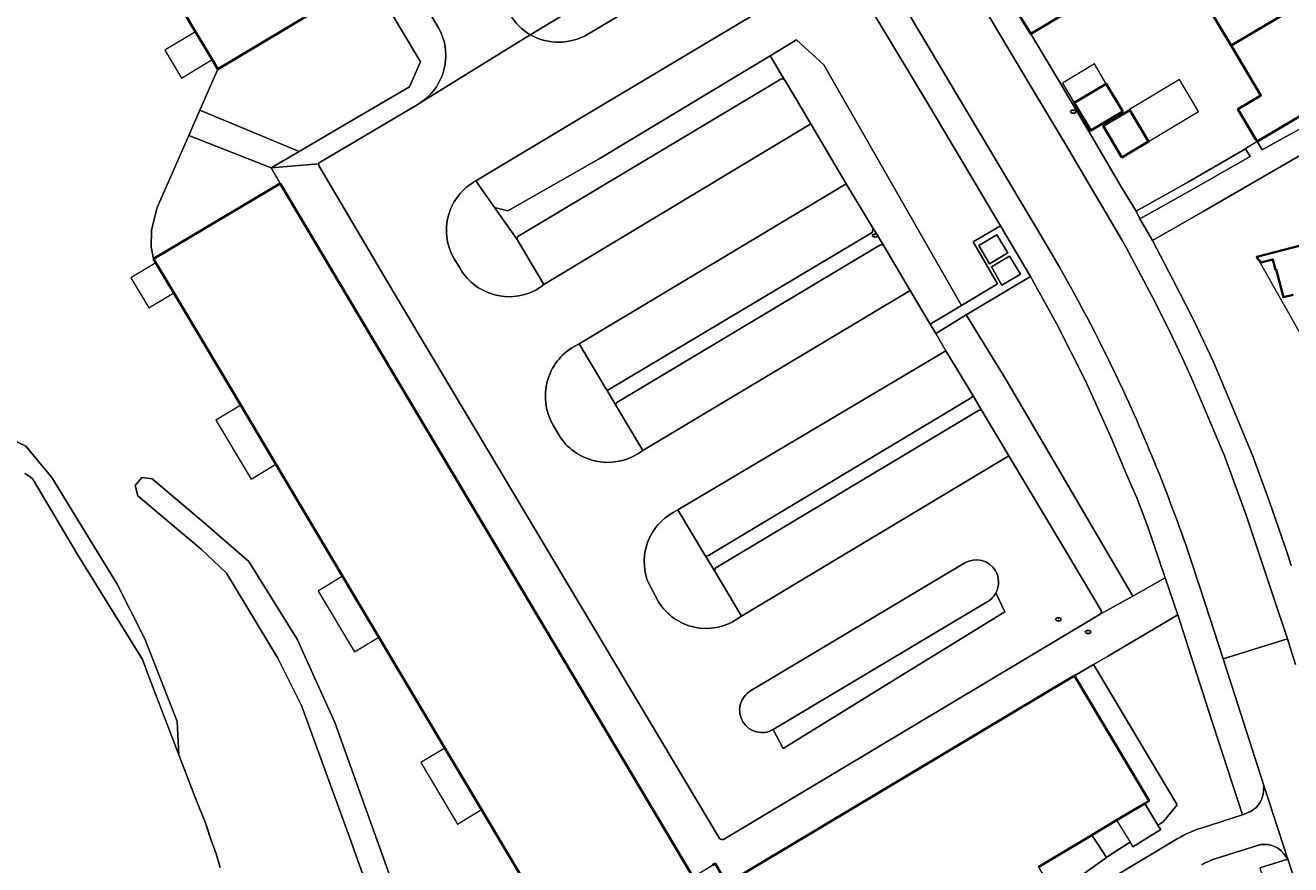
# Model space of a CAD drawing. Extents: x 147051 to 149075, y 463071 to 465537.
# Tile 215 of 229: x 148062 to 148175, y 464618 to 464692. Entities that reach past the tile are written whole.
import ezdxf
from ezdxf.enums import TextEntityAlignment as Align

# ---------------------------------------------------------------- set-up
doc = ezdxf.new("R2010")
doc.units = 0
doc.header["$LTSCALE"] = 0.5
doc.layers.get('0').update_dxf_attribs({"linetype": 'CONTINUOUS'})
for name, color, linetype, lineweight in [('B-PV-GK-BESCHOEIING-G', 252, 'CONTINUOUS', 18), ('B-PV-GR-BEPLANTING_CULTUUR_BODEMBEDEKKER-GV', 252, 'CONTINUOUS', 18), ('B-PV-GR-BEPLANTING_CULTUUR_HEESTERS-GV', 252, 'CONTINUOUS', 18), ('B-PV-IE-MEUBILAIR-S', 252, 'CONTINUOUS', 25), ('B-PV-IE-TERREINAFSCHEIDING_KUNSTMATIG_HEKWERK-G', 252, 'CONTINUOUS', 18), ('B-PV-OG-BEBOUWING-GV', 6, 'CONTINUOUS', 35), ('B-PV-OG-BEBOUWING_LUIFEL-GV', 6, 'CONTINUOUS', 18), ('B-PV-OG-TERREIN_BEGROEID-GV', 252, 'CONTINUOUS', 18), ('B-PV-OG-TERREIN_ERF-GV', 252, 'CONTINUOUS', 18), ('B-PV-OG-WATER_MEER-GV', 252, 'CONTINUOUS', 18), ('B-PV-VH-GESLOTENVERHARDING_ASFALT-GV', 252, 'CONTINUOUS', 18), ('B-PV-VH-OPENVERHARDING_BETONELEMENT-GV', 252, 'CONTINUOUS', 18), ('B-PV-VH-OPENVERHARDING_BETONSTRAATSTEEN-GV', 252, 'CONTINUOUS', 18), ('B-PV-VH-OPENVERHARDING_TEGEL-GV', 252, 'CONTINUOUS', 18)]:
    doc.layers.add(name, color=color, linetype=linetype, lineweight=lineweight)
doc.styles.add('NLCS-ISO', font='NLCS-ISO.ttf')

# ---------------------------------------------------------------- blocks, each defined once
blk = doc.blocks.new('SIE-MEUBILAIR_PUT_RIOOLPUT-SO')
blk.add_ellipse((0, 0), major_axis=(1.25, 0), ratio=0.54)
at = {"style": 'NLCS-ISO'}
blk.add_text('ri', height=0.75, dxfattribs=at).set_placement((-0.04, 0.07), align=Align.MIDDLE_CENTER)

msp = doc.modelspace()

# ---------------------------------------------------------------- linework, layer by layer
at = {"layer": 'B-PV-GK-BESCHOEIING-G', "flags": 128}
msp.add_lwpolyline([(148074.678, 464631.056), (148075.356, 464629.282), (148076.035, 464627.508), (148076.137, 464627.243), (148076.816, 464625.47), (148077.596, 464623.431), (148078.004, 464622.463), (148078.412, 464621.495), (148078.603, 464620.883), (148078.794, 464620.271), (148079.068, 464619.507), (148079.343, 464618.743), (148079.532, 464618.132), (148079.721, 464617.521)], dxfattribs=at)
at = {"layer": 'B-PV-GR-BEPLANTING_CULTUUR_BODEMBEDEKKER-GV', "flags": 128}
for points in [[(148187.601, 464689.959), (148186.939, 464691.015), (148186.562, 464690.79), (148182.647, 464688.445), (148179.125, 464686.336), (148171.734, 464681.945), (148172.172, 464681.214), (148174.909, 464682.704), (148183.624, 464687.696), (148185.175, 464688.579), (148186.087, 464689.098)], [(148161.339, 464675.078), (148166.093, 464677.751), (148171.118, 464680.613), (148170.7, 464681.31), (148165.656, 464678.371), (148161.012, 464675.759)]]:
    msp.add_lwpolyline(points, close=True, dxfattribs=at)
at = {"layer": 'B-PV-GR-BEPLANTING_CULTUUR_HEESTERS-GV', "flags": 128}
for points in [[(148107.228, 464691.416), (148117.601, 464697.695)], [(148128.527, 464689.563), (148113.354, 464680.421)], [(148129.801, 464687.417), (148128.527, 464689.563)], [(148106.122, 464673.524), (148129.458, 464687.472)], [(148113.354, 464680.421), (148105.246, 464675.798)], [(148104.045, 464676.093), (148102.401, 464678.464)], [(148106.062, 464673.242), (148104.045, 464676.093)], [(148105.246, 464675.798), (148104.045, 464676.093)], [(148104.045, 464676.093), (148106.062, 464673.242)], [(148108.433, 464669.243), (148106.062, 464673.242)], [(148100.486, 464671.53), (148101.028, 464670.641)], [(148108.091, 464668.99), (148108.433, 464669.243)], [(148157.801, 464639.986), (148160.694, 464641.601), (148149.461, 464660.794), (148145.91, 464666.558), (148144.923, 464665.945), (148143.211, 464664.918), (148144.125, 464663.382), (148146.445, 464659.515), (148147.344, 464658.005), (148149.695, 464654.057), (148154.574, 464645.879), (148157.89, 464640.321)], [(148111.567, 464663.988), (148111.126, 464663.761)], [(148113.925, 464660.03), (148111.567, 464663.988)], [(148113.951, 464659.986), (148113.925, 464660.03)], [(148114.844, 464658.478), (148113.951, 464659.986)], [(148117.211, 464654.511), (148114.844, 464658.478)], [(148109.257, 464656.777), (148109.763, 464655.901)], [(148116.786, 464654.24), (148117.211, 464654.511)], [(148120.333, 464649.273), (148119.914, 464649.03)], [(148122.703, 464645.308), (148120.333, 464649.273)], [(148122.761, 464645.211), (148122.703, 464645.308)], [(148123.632, 464643.758), (148122.761, 464645.211)], [(148145.785, 464644.542), (148126.785, 464633.183)], [(148117.615, 464643.026), (148118.652, 464641.039)], [(148125.981, 464639.835), (148123.632, 464643.758)], [(148128.797, 464629.763), (148147.775, 464641.086)], [(148125.561, 464639.552), (148125.981, 464639.835)]]:
    msp.add_lwpolyline(points, dxfattribs=at)
for points in [[(148086.731, 464681.068), (148090.755, 464683.419), (148096.524, 464686.805), (148097.474, 464689.009), (148093.06, 464696.481), (148090.468, 464694.932), (148087.417, 464693.108), (148079.509, 464688.381), (148077.909, 464684.734)], [(148138.596, 464672.676), (148140.933, 464668.728), (148142.729, 464665.725), (148145.507, 464667.4), (148133.274, 464688.748), (148130.872, 464690.976), (148128.527, 464689.563), (148129.801, 464687.417), (148129.817, 464687.39), (148132.116, 464683.519), (148135.279, 464678.188), (148137.653, 464674.214)], [(148086.731, 464681.068), (148077.909, 464684.734), (148076.925, 464682.49), (148084.231, 464679.607)], [(148076.925, 464682.49), (148074.766, 464677.568), (148074.12, 464676.097), (148074.09, 464675.974), (148073.803, 464674.815), (148073.613, 464674.047), (148073.593, 464672.609), (148073.792, 464671.535), (148085.023, 464678.225), (148084.231, 464679.607)], [(148155.523, 464634.529), (148162.15, 464623.425), (148161.97, 464623.317), (148161.762, 464623.193), (148162.939, 464621.279), (148163.145, 464621.406), (148163.398, 464621.563), (148164.644, 464623.074), (148157.281, 464635.449), (148157.23, 464635.534), (148155.56, 464634.551)], [(148158.379, 464618.39), (148159.21, 464618.98), (148160.46, 464619.751), (148160.699, 464619.363), (148163.179, 464620.888), (148163.086, 464621.039), (148162.939, 464621.279), (148161.762, 464623.193), (148159.26, 464621.703), (148157.065, 464620.395), (148157.589, 464619.595), (148158.031, 464618.921)], [(148154.936, 464615.944), (148158.379, 464618.39), (148158.031, 464618.921), (148157.589, 464619.595), (148157.065, 464620.395), (148152.354, 464617.588), (148152.32, 464617.568), (148152.756, 464616.872), (148153.264, 464616.06), (148153.829, 464615.157)]]:
    msp.add_lwpolyline(points, close=True, dxfattribs=at)
at = {"layer": 'B-PV-GR-BEPLANTING_CULTUUR_HEESTERS-GV'}
for points in [[(148105.466, 464693.181, 0.1273033), (148107.228, 464691.416)], [(148129.458, 464687.472, -0.4283119), (148129.801, 464687.417)], [(148102.401, 464678.464, 0.4238653), (148100.486, 464671.53)], [(148106.062, 464673.242, -0.2558119), (148106.122, 464673.524)], [(148101.028, 464670.641, 0.428285), (148108.091, 464668.99)], [(148111.126, 464663.761, 0.4148313), (148109.257, 464656.777)], [(148109.763, 464655.901, 0.4170667), (148116.786, 464654.24)], [(148119.914, 464649.03, 0.3629045), (148117.615, 464643.026)], [(148148.527, 464643.845, 0.4125168), (148145.785, 464644.542)], [(148148.554, 464641.898, 0.2542383), (148148.527, 464643.845)], [(148147.775, 464641.086, 0.1414248), (148148.554, 464641.898)], [(148118.652, 464641.039, 0.4190163), (148125.561, 464639.552)], [(148157.89, 464640.321, -0.3674033), (148157.801, 464639.986)], [(148126.785, 464633.183, 0.4216934), (148126.108, 464630.439)], [(148126.108, 464630.439, 0.4098145), (148128.797, 464629.763)]]:
    msp.add_lwpolyline(points, format="xyb", dxfattribs=at)
at = {"layer": 'B-PV-IE-TERREINAFSCHEIDING_KUNSTMATIG_HEKWERK-G', "flags": 128}
for points in [[(148170.7, 464681.31), (148165.656, 464678.371), (148161.012, 464675.759)], [(148170.7, 464681.31), (148165.656, 464678.371), (148161.012, 464675.759)], [(148170.7, 464681.31), (148165.656, 464678.371), (148161.012, 464675.759)], [(148170.7, 464681.31), (148165.656, 464678.371), (148161.012, 464675.759)], [(148171.734, 464681.945), (148170.7, 464681.31)], [(148171.734, 464681.945), (148170.7, 464681.31)], [(148171.734, 464681.945), (148170.7, 464681.31)], [(148171.734, 464681.945), (148172.172, 464681.214)], [(148171.734, 464681.945), (148172.172, 464681.214)], [(148171.734, 464681.945), (148172.172, 464681.214)]]:
    msp.add_lwpolyline(points, dxfattribs=at)
at = {"layer": 'B-PV-OG-BEBOUWING-GV', "flags": 128}
for points in [[(148071.505, 464701.77), (148077.529, 464691.693), (148079.01, 464689.216), (148079.509, 464688.381), (148087.417, 464693.108)], [(148121.606, 464616.814), (148085.023, 464678.225), (148073.792, 464671.535), (148074.001, 464671.184), (148075.594, 464668.51), (148081.532, 464658.543), (148084.65, 464653.307), (148090.577, 464643.359), (148093.801, 464637.947), (148099.659, 464628.112), (148102.911, 464622.653), (148108.738, 464612.871)], [(148179.7, 464673.788), (148171.706, 464671.716), (148171.803, 464671.553), (148171.901, 464671.391), (148171.941, 464671.415), (148172.055, 464671.2), (148173.134, 464671.48), (148173.371, 464670.563), (148173.431, 464670.579), (148174.066, 464668.119), (148174.943, 464668.346)], [(148152.354, 464617.588), (148157.065, 464620.395), (148159.26, 464621.703), (148161.762, 464623.193), (148161.97, 464623.317), (148162.15, 464623.425), (148155.523, 464634.529), (148155.352, 464634.427), (148124.675, 464616.101), (148123.642, 464617.857), (148123.414, 464617.721)]]:
    msp.add_lwpolyline(points, dxfattribs=at)
for points in [[(148177.623, 464695.361), (148178.275, 464695.75), (148175.774, 464699.946), (148175.109, 464699.55), (148166.929, 464694.678), (148169.43, 464690.481)], [(148149.833, 464694.436), (148151.563, 464691.639), (148151.651, 464691.492), (148155.186, 464693.604), (148152.707, 464697.753), (148149.128, 464695.615)], [(148171.647, 464682.118), (148171.724, 464681.987), (148171.713, 464681.981), (148171.734, 464681.945), (148179.125, 464686.336), (148179.044, 464686.473), (148177.537, 464689.009), (148181.05, 464691.095), (148181.031, 464691.126), (148178.275, 464695.75), (148177.623, 464695.361), (148169.43, 464690.481), (148172.08, 464686.032), (148170.033, 464684.821), (148171.636, 464682.112)], [(148155.497, 464685.386), (148156.966, 464682.919), (148159.809, 464684.613), (148158.35, 464687.076)], [(148159.734, 464680.527), (148162.106, 464681.945), (148160.442, 464684.729), (148158.076, 464683.327)]]:
    msp.add_lwpolyline(points, close=True, dxfattribs=at)
at = {"layer": 'B-PV-OG-BEBOUWING_LUIFEL-GV', "flags": 128}
for points in [[(148079.01, 464689.216), (148077.529, 464691.693), (148074.783, 464690.051), (148076.264, 464687.574)], [(148154.455, 464687.134), (148155.497, 464685.386), (148158.35, 464687.076), (148157.312, 464688.827)], [(148160.404, 464684.792), (148162.106, 464681.945), (148166.547, 464684.6), (148164.845, 464687.447)], [(148075.594, 464668.51), (148074.001, 464671.184), (148071.774, 464669.853), (148073.371, 464667.181)], [(148084.65, 464653.307), (148081.532, 464658.543), (148079.325, 464657.223), (148082.452, 464651.993)], [(148093.801, 464637.947), (148090.577, 464643.359), (148088.395, 464642.054), (148091.628, 464636.648)], [(148102.911, 464622.653), (148099.659, 464628.112), (148097.502, 464626.823), (148100.763, 464621.368)], [(148159.26, 464621.703), (148160.46, 464619.751), (148160.699, 464619.363), (148163.179, 464620.888), (148163.086, 464621.039), (148162.939, 464621.279), (148161.762, 464623.193)]]:
    msp.add_lwpolyline(points, close=True, dxfattribs=at)
msp.add_lwpolyline([(148174.943, 464668.346), (148174.066, 464668.119), (148173.431, 464670.579), (148173.371, 464670.563), (148173.134, 464671.48), (148172.055, 464671.2), (148171.941, 464671.415), (148171.901, 464671.391), (148184.838, 464648.479)], dxfattribs=at)
at = {"layer": 'B-PV-OG-TERREIN_BEGROEID-GV', "flags": 128}
for points in [[(148108.738, 464612.871), (148102.911, 464622.653), (148099.659, 464628.112), (148093.801, 464637.947), (148090.577, 464643.359), (148084.65, 464653.307), (148081.532, 464658.543), (148075.594, 464668.51), (148074.001, 464671.184), (148073.792, 464671.535), (148073.593, 464672.609), (148073.613, 464674.047), (148073.803, 464674.815), (148074.09, 464675.974), (148074.12, 464676.097), (148074.766, 464677.568), (148076.925, 464682.49), (148077.909, 464684.734), (148079.509, 464688.381), (148079.01, 464689.216), (148077.529, 464691.693), (148071.505, 464701.77)], [(148058.515, 464656.885), (148062.461, 464654.914), (148064.773, 464652.137), (148070.577, 464642.649), (148073.019, 464637.799), (148075.897, 464630.46), (148076.035, 464627.508), (148077.596, 464623.431), (148078.412, 464621.495), (148078.794, 464620.271), (148079.343, 464618.743), (148079.721, 464617.521)], [(148062.358, 464652.49), (148062.85, 464652.201), (148063.083, 464651.985), (148067.049, 464645.284), (148071.569, 464637.993), (148072.826, 464635.963), (148073.413, 464634.382), (148074.678, 464631.056), (148076.035, 464627.508), (148075.897, 464630.46), (148073.019, 464637.799), (148070.577, 464642.649), (148064.773, 464652.137), (148062.461, 464654.914), (148058.515, 464656.885)], [(148092.705, 464615.973), (148092.039, 464617.806), (148091.172, 464620.196), (148086.92, 464631.906), (148084.82, 464636.107), (148080.256, 464643.644), (148078.015, 464645.763), (148076.175, 464647.314), (148072.388, 464650.507), (148072.15, 464651.414), (148072.751, 464652.134), (148073.68, 464652.006), (148078.056, 464648.306), (148082.256, 464644.661), (148086.548, 464637.773), (148089.893, 464630.379), (148094.055, 464618.76), (148095.175, 464615.633)], [(148095.175, 464615.633), (148094.055, 464618.76), (148089.893, 464630.379), (148086.548, 464637.773), (148082.256, 464644.661), (148078.056, 464648.306), (148073.68, 464652.006), (148072.751, 464652.134), (148072.15, 464651.414), (148072.388, 464650.507), (148076.175, 464647.314), (148078.015, 464645.763), (148080.256, 464643.644), (148084.82, 464636.107), (148086.92, 464631.906), (148091.172, 464620.196), (148092.039, 464617.806), (148092.705, 464615.973)], [(148166.771, 464621.013), (148170.442, 464622.204), (148167.396, 464631.54), (148164.703, 464639.945), (148160, 464637.166), (148158.449, 464636.252), (148157.23, 464635.534), (148157.281, 464635.449), (148164.644, 464623.074), (148163.398, 464621.563), (148163.145, 464621.406), (148162.939, 464621.279), (148163.086, 464621.039), (148163.179, 464620.888), (148160.699, 464619.363), (148160.46, 464619.751), (148159.21, 464618.98), (148158.379, 464618.39), (148154.936, 464615.944)], [(148131.626, 464603.003), (148131.666, 464602.925), (148132.745, 464600.974), (148143.207, 464607.181), (148164.347, 464619.884)]]:
    msp.add_lwpolyline(points, dxfattribs=at)
for points in [[(148142.608, 464685.17), (148134.941, 464697.922), (148122.492, 464690.48), (148111.633, 464683.98), (148102.401, 464678.464), (148104.045, 464676.093), (148105.246, 464675.798), (148113.354, 464680.421), (148128.527, 464689.563), (148130.872, 464690.976), (148133.274, 464688.748), (148145.507, 464667.4), (148148.697, 464669.323), (148146.524, 464673.044), (148148.963, 464674.47)], [(148161.997, 464647.84), (148161.051, 464650.313), (148160.165, 464652.344), (148158.819, 464655.598), (148156.503, 464660.703), (148153.935, 464665.793), (148151.635, 464669.952), (148145.91, 464666.558), (148149.461, 464660.794), (148160.694, 464641.601), (148163.587, 464643.216)]]:
    msp.add_lwpolyline(points, close=True, dxfattribs=at)
at = {"layer": 'B-PV-OG-TERREIN_BEGROEID-GV'}
msp.add_lwpolyline([(148164.347, 464619.884, -0.0632355), (148166.771, 464621.013)], format="xyb", dxfattribs=at)
at = {"layer": 'B-PV-OG-TERREIN_ERF-GV', "flags": 128}
for points in [[(148155.186, 464693.604), (148151.651, 464691.492), (148154.197, 464687.251), (148156.77, 464682.884), (148159.629, 464677.979), (148161.012, 464675.759), (148165.656, 464678.371), (148170.7, 464681.31), (148170.898, 464681.431), (148171.651, 464681.894), (148171.734, 464681.945), (148171.713, 464681.981), (148171.724, 464681.987), (148171.647, 464682.118), (148171.636, 464682.112), (148170.033, 464684.821), (148172.08, 464686.032), (148169.43, 464690.481), (148166.929, 464694.678)], [(148175.798, 464680.843), (148166.94, 464675.721), (148162.451, 464673.147), (148164.268, 464669.696), (148166.004, 464666.305), (148166.115, 464666.074), (148167.842, 464662.443), (148169.625, 464658.216), (148171.357, 464654.008), (148172.824, 464649.96), (148174.424, 464645.357), (148174.769, 464644.322)], [(148174.943, 464668.346), (148174.066, 464668.119), (148173.431, 464670.579), (148173.371, 464670.563), (148173.134, 464671.48), (148172.055, 464671.2), (148171.941, 464671.415), (148171.901, 464671.391), (148171.803, 464671.553), (148171.706, 464671.716), (148179.7, 464673.788)]]:
    msp.add_lwpolyline(points, dxfattribs=at)
for points in [[(148158.35, 464687.076), (148159.809, 464684.613), (148156.966, 464682.919), (148155.497, 464685.386)], [(148158.076, 464683.327), (148160.442, 464684.729), (148162.106, 464681.945), (148159.734, 464680.527)]]:
    msp.add_lwpolyline(points, close=True, dxfattribs=at)
at = {"layer": 'B-PV-OG-WATER_MEER-GV', "flags": 128}
msp.add_lwpolyline([(148079.721, 464617.521), (148079.343, 464618.743), (148078.794, 464620.271), (148078.412, 464621.495), (148077.596, 464623.431), (148076.035, 464627.508), (148074.678, 464631.056), (148073.413, 464634.382), (148072.826, 464635.963), (148071.569, 464637.993), (148067.049, 464645.284), (148063.083, 464651.985), (148062.85, 464652.201), (148062.358, 464652.49)], dxfattribs=at)
at = {"layer": 'B-PV-VH-GESLOTENVERHARDING_ASFALT-GV', "flags": 128}
for points in [[(148138.929, 464696.472), (148152.512, 464673.669)], [(148166.692, 464642.299), (148168.715, 464636.036), (148174.438, 464637.798), (148174.43, 464637.822), (148173.146, 464641.69), (148171.868, 464645.494), (148170.767, 464648.775), (148169.523, 464652.191), (148168.831, 464654.045), (148167.703, 464656.778), (148166.901, 464658.672), (148165.916, 464660.934), (148165.088, 464662.788), (148164.22, 464664.569), (148163.415, 464666.215), (148163.335, 464666.379), (148162.422, 464668.188), (148161.198, 464670.484), (148160.087, 464672.607), (148159.737, 464673.207), (148158.346, 464675.596), (148157.299, 464677.344), (148154.73, 464681.703), (148151.638, 464686.887), (148147.04, 464694.615)], [(148172.32, 464624.784), (148172.305, 464624.231)], [(148174.451, 464618.26), (148172.32, 464624.784)], [(148170.442, 464622.204), (148166.771, 464621.013)], [(148170.792, 464622.34), (148170.442, 464622.204)], [(148164.347, 464619.884), (148143.207, 464607.181)], [(148168.273, 464618.378), (148171.758, 464619.465)], [(148174.098, 464618.739), (148174.451, 464618.26)]]:
    msp.add_lwpolyline(points, dxfattribs=at)
at = {"layer": 'B-PV-VH-GESLOTENVERHARDING_ASFALT-GV'}
for points in [[(148152.512, 464673.669, -0.0223322), (148158.883, 464661.899)], [(148158.883, 464661.899, -0.0048134), (148160.116, 464659.29)], [(148160.116, 464659.29, -0.0297639), (148166.692, 464642.299)], [(148172.305, 464624.231, -0.3031534), (148170.792, 464622.34)], [(148166.771, 464621.013, 0.0632355), (148164.347, 464619.884)], [(148171.758, 464619.465, -0.3214507), (148174.098, 464618.739)], [(148166.825, 464617.766, -0.0524561), (148168.273, 464618.378)]]:
    msp.add_lwpolyline(points, format="xyb", dxfattribs=at)
at = {"layer": 'B-PV-VH-OPENVERHARDING_BETONELEMENT-GV', "flags": 128}
for points in [[(148148.65, 464673.652), (148147.029, 464672.712), (148147.99, 464671.103), (148149.602, 464672.054)], [(148149.775, 464671.757), (148148.172, 464670.814), (148149.087, 464669.2), (148150.728, 464670.166)]]:
    msp.add_lwpolyline(points, close=True, dxfattribs=at)
at = {"layer": 'B-PV-VH-OPENVERHARDING_BETONSTRAATSTEEN-GV', "flags": 128}
for points in [[(148089.503, 464708.149), (148099.093, 464692.025)], [(148102.401, 464678.464), (148111.633, 464683.98), (148122.492, 464690.48), (148134.941, 464697.922), (148131.838, 464703.158), (148119.011, 464695.463), (148112.39, 464691.51)], [(148107.228, 464691.416), (148097.459, 464685.37), (148097.198, 464685.209), (148088.591, 464680.1), (148088.499, 464680.04), (148088.439, 464679.955), (148088.45, 464679.855), (148088.502, 464679.755), (148095.159, 464668.474), (148124.031, 464620.09)], [(148097.459, 464685.37), (148107.228, 464691.416)], [(148129.458, 464687.472), (148106.122, 464673.524)], [(148129.817, 464687.39), (148129.801, 464687.417)], [(148132.116, 464683.519), (148129.817, 464687.39)], [(148111.126, 464663.761), (148111.567, 464663.988), (148135.279, 464678.188), (148132.116, 464683.519), (148108.433, 464669.243), (148108.091, 464668.99)], [(148108.433, 464669.243), (148132.116, 464683.519)], [(148135.279, 464678.188), (148111.567, 464663.988)], [(148137.653, 464674.214), (148135.279, 464678.188)], [(148137.58, 464673.877), (148137.653, 464674.214)], [(148106.062, 464673.242), (148108.433, 464669.243)], [(148114.257, 464659.957), (148137.58, 464673.877)], [(148138.251, 464672.756), (148114.912, 464658.79)], [(148138.343, 464672.783), (148138.251, 464672.756)], [(148138.438, 464672.779), (148138.343, 464672.783)], [(148138.527, 464672.74), (148138.438, 464672.779)], [(148138.596, 464672.676), (148138.527, 464672.74)], [(148140.933, 464668.728), (148138.596, 464672.676)], [(148101.028, 464670.641), (148100.486, 464671.53)], [(148119.914, 464649.03), (148120.333, 464649.273), (148144.125, 464663.382), (148143.211, 464664.918), (148142.729, 464665.725), (148140.933, 464668.728), (148117.211, 464654.511), (148116.786, 464654.24)], [(148117.211, 464654.511), (148140.933, 464668.728)], [(148111.567, 464663.988), (148113.925, 464660.03)], [(148144.125, 464663.382), (148120.333, 464649.273)], [(148146.445, 464659.515), (148144.125, 464663.382)], [(148113.925, 464660.03), (148113.951, 464659.986)], [(148113.951, 464659.986), (148113.979, 464659.956)], [(148114.844, 464658.478), (148117.211, 464654.511)], [(148123.045, 464645.218), (148146.366, 464659.188)], [(148147.023, 464658.065), (148123.708, 464644.109)], [(148149.695, 464654.057), (148147.344, 464658.005)], [(148109.763, 464655.901), (148109.257, 464656.777)], [(148157.89, 464640.321), (148154.574, 464645.879), (148149.695, 464654.057), (148125.981, 464639.835), (148125.561, 464639.552)], [(148125.981, 464639.835), (148149.695, 464654.057)], [(148120.333, 464649.273), (148122.703, 464645.308)], [(148122.703, 464645.308), (148122.761, 464645.211)], [(148126.785, 464633.183), (148145.785, 464644.542)], [(148118.652, 464641.039), (148117.615, 464643.026)], [(148123.632, 464643.758), (148125.981, 464639.835)], [(148148.554, 464641.898), (148148.591, 464641.819), (148149.342, 464640.217), (148139.51, 464634.148), (148129.677, 464628.078), (148128.797, 464629.763)], [(148148.591, 464641.819), (148148.554, 464641.898)], [(148149.342, 464640.217), (148148.591, 464641.819)], [(148147.775, 464641.086), (148128.797, 464629.763)], [(148124.386, 464620.013), (148157.801, 464639.986)], [(148139.51, 464634.148), (148149.342, 464640.217)], [(148175.144, 464635.544), (148174.438, 464637.798), (148168.715, 464636.036), (148172.32, 464624.784), (148174.451, 464618.26), (148178.502, 464606.038)], [(148129.677, 464628.078), (148139.51, 464634.148)], [(148128.797, 464629.763), (148129.677, 464628.078)]]:
    msp.add_lwpolyline(points, dxfattribs=at)
at = {"layer": 'B-PV-VH-OPENVERHARDING_BETONSTRAATSTEEN-GV'}
for points in [[(148107.228, 464691.416, -0.1273033), (148105.466, 464693.181)], [(148099.093, 464692.025, -0.1741121), (148099.651, 464688.693)], [(148112.39, 464691.51, -0.2727638), (148107.228, 464691.416)], [(148099.651, 464688.693, -0.2039994), (148097.459, 464685.37)], [(148129.801, 464687.417, 0.4283119), (148129.458, 464687.472)], [(148100.486, 464671.53, -0.4238653), (148102.401, 464678.464)], [(148106.122, 464673.524, 0.2558119), (148106.062, 464673.242)], [(148108.091, 464668.99, -0.428285), (148101.028, 464670.641)], [(148109.257, 464656.777, -0.4148313), (148111.126, 464663.761)], [(148113.979, 464659.956, 0.3776936), (148114.257, 464659.957)], [(148146.366, 464659.188, 0.3828241), (148146.445, 464659.515)], [(148114.912, 464658.79, 0.33289), (148114.844, 464658.478)], [(148147.344, 464658.005, 0.3741535), (148147.023, 464658.065)], [(148116.786, 464654.24, -0.4170667), (148109.763, 464655.901)], [(148117.615, 464643.026, -0.3629045), (148119.914, 464649.03)], [(148122.761, 464645.211, 0.4048602), (148123.045, 464645.218)], [(148123.708, 464644.109, 0.3872013), (148123.632, 464643.758)], [(148145.785, 464644.542, -0.4125168), (148148.527, 464643.845)], [(148148.527, 464643.845, -0.2542383), (148148.554, 464641.898)], [(148148.554, 464641.898, -0.1414248), (148147.775, 464641.086)], [(148125.561, 464639.552, -0.4190163), (148118.652, 464641.039)], [(148157.801, 464639.986, 0.3674033), (148157.89, 464640.321)], [(148126.108, 464630.439, -0.4216934), (148126.785, 464633.183)], [(148128.797, 464629.763, -0.4098145), (148126.108, 464630.439)], [(148124.031, 464620.09, 0.313217), (148124.386, 464620.013)]]:
    msp.add_lwpolyline(points, format="xyb", dxfattribs=at)
at = {"layer": 'B-PV-VH-OPENVERHARDING_TEGEL-GV', "flags": 128}
for points in [[(148152.512, 464673.669), (148138.929, 464696.472), (148138.125, 464697.822), (148132.973, 464706.469), (148129.169, 464712.872), (148121.616, 464725.585), (148101.54, 464759.366), (148100.144, 464761.693), (148095.46, 464769.588), (148091.673, 464775.966), (148090.915, 464777.252), (148090.904, 464777.271), (148090.463, 464778.016), (148089.527, 464779.617), (148086.386, 464784.889), (148083.268, 464790.142), (148080.551, 464794.7)], [(148078.992, 464792.176), (148084.262, 464783.253), (148088.63, 464775.839), (148091.806, 464770.516), (148093.179, 464768.333), (148114.649, 464732.149), (148130.521, 464705.402), (148131.838, 464703.158), (148134.941, 464697.922), (148142.608, 464685.17), (148148.963, 464674.47), (148151.635, 464669.952), (148153.935, 464665.793), (148156.503, 464660.703), (148158.819, 464655.598), (148160.165, 464652.344), (148161.051, 464650.313), (148161.997, 464647.84), (148163.587, 464643.216), (148164.703, 464639.945), (148167.396, 464631.54), (148170.442, 464622.204), (148170.792, 464622.34)], [(148099.093, 464692.025), (148089.503, 464708.149)], [(148117.601, 464697.695), (148107.228, 464691.416)], [(148093.06, 464696.481), (148097.474, 464689.009), (148096.524, 464686.805), (148090.755, 464683.419), (148086.731, 464681.068), (148084.231, 464679.607), (148088.439, 464679.955), (148088.499, 464680.04), (148088.591, 464680.1), (148097.198, 464685.209), (148097.459, 464685.37)], [(148112.39, 464691.51), (148119.011, 464695.463)], [(148147.04, 464694.615), (148151.638, 464686.887), (148154.73, 464681.703), (148157.299, 464677.344), (148158.346, 464675.596), (148159.737, 464673.207), (148160.087, 464672.607), (148161.198, 464670.484), (148162.422, 464668.188), (148163.335, 464666.379), (148163.415, 464666.215), (148164.22, 464664.569), (148165.088, 464662.788), (148165.916, 464660.934), (148166.901, 464658.672), (148167.703, 464656.778), (148168.831, 464654.045), (148169.523, 464652.191), (148170.767, 464648.775), (148171.868, 464645.494), (148173.146, 464641.69), (148174.43, 464637.822), (148174.438, 464637.798), (148175.144, 464635.544)], [(148174.769, 464644.322), (148174.424, 464645.357), (148172.824, 464649.96), (148171.357, 464654.008), (148169.625, 464658.216), (148167.842, 464662.443), (148166.115, 464666.074), (148166.004, 464666.305), (148164.268, 464669.696), (148162.451, 464673.147), (148161.339, 464675.078), (148161.012, 464675.759), (148159.629, 464677.979), (148156.77, 464682.884), (148154.197, 464687.251), (148151.651, 464691.492), (148151.563, 464691.639), (148149.833, 464694.436)], [(148174.909, 464682.704), (148172.172, 464681.214), (148171.734, 464681.945), (148171.651, 464681.894), (148170.898, 464681.431), (148170.7, 464681.31), (148171.118, 464680.613), (148166.093, 464677.751), (148161.339, 464675.078), (148162.451, 464673.147), (148166.94, 464675.721), (148175.798, 464680.843)], [(148124.031, 464620.09), (148095.159, 464668.474), (148088.502, 464679.755), (148088.45, 464679.855), (148088.439, 464679.955), (148084.231, 464679.607), (148085.023, 464678.225), (148121.606, 464616.814), (148121.681, 464616.688), (148121.893, 464616.814), (148123.414, 464617.721), (148123.642, 464617.857), (148124.675, 464616.101), (148155.352, 464634.427), (148155.523, 464634.529), (148155.56, 464634.551), (148157.23, 464635.534), (148158.449, 464636.252), (148160, 464637.166), (148164.703, 464639.945), (148163.587, 464643.216), (148160.694, 464641.601), (148157.801, 464639.986), (148124.386, 464620.013)], [(148137.653, 464674.214), (148137.58, 464673.877)], [(148138.596, 464672.676), (148137.653, 464674.214)], [(148137.58, 464673.877), (148114.257, 464659.957)], [(148114.912, 464658.79), (148138.251, 464672.756)], [(148138.251, 464672.756), (148138.343, 464672.783)], [(148138.343, 464672.783), (148138.438, 464672.779)], [(148138.438, 464672.779), (148138.527, 464672.74)], [(148138.527, 464672.74), (148138.596, 464672.676)], [(148113.979, 464659.956), (148113.951, 464659.986)], [(148113.951, 464659.986), (148114.844, 464658.478)], [(148147.344, 464658.005), (148146.445, 464659.515)], [(148146.366, 464659.188), (148123.045, 464645.218)], [(148123.708, 464644.109), (148147.023, 464658.065)], [(148122.761, 464645.211), (148123.632, 464643.758)], [(148172.305, 464624.231), (148172.32, 464624.784), (148168.715, 464636.036), (148166.692, 464642.299)], [(148171.758, 464619.465), (148168.273, 464618.378)], [(148171.992, 464617.498), (148174.451, 464618.26)], [(148174.451, 464618.26), (148174.098, 464618.739)]]:
    msp.add_lwpolyline(points, dxfattribs=at)
at = {"layer": 'B-PV-VH-OPENVERHARDING_TEGEL-GV'}
for points in [[(148099.651, 464688.693, 0.1741121), (148099.093, 464692.025)], [(148107.228, 464691.416, 0.2727638), (148112.39, 464691.51)], [(148097.459, 464685.37, 0.2039994), (148099.651, 464688.693)], [(148158.883, 464661.899, 0.0223322), (148152.512, 464673.669)], [(148160.116, 464659.29, 0.0048134), (148158.883, 464661.899)], [(148114.257, 464659.957, -0.3776936), (148113.979, 464659.956)], [(148146.445, 464659.515, -0.3828241), (148146.366, 464659.188)], [(148114.844, 464658.478, -0.33289), (148114.912, 464658.79)], [(148166.692, 464642.299, 0.0297639), (148160.116, 464659.29)], [(148147.023, 464658.065, -0.3741535), (148147.344, 464658.005)], [(148123.045, 464645.218, -0.4048602), (148122.761, 464645.211)], [(148123.632, 464643.758, -0.3872013), (148123.708, 464644.109)], [(148170.792, 464622.34, 0.3031534), (148172.305, 464624.231)], [(148124.386, 464620.013, -0.313217), (148124.031, 464620.09)], [(148174.098, 464618.739, 0.3214507), (148171.758, 464619.465)], [(148168.273, 464618.378, 0.0524561), (148166.825, 464617.766)]]:
    msp.add_lwpolyline(points, format="xyb", dxfattribs=at)
at = {"layer": 'B-PV-VH-OPENVERHARDING_TEGEL-GV', "flags": 128}
for points in [[(148145.507, 464667.4), (148142.729, 464665.725), (148143.211, 464664.918), (148144.923, 464665.945), (148145.91, 464666.558), (148151.635, 464669.952), (148148.963, 464674.47), (148146.524, 464673.044), (148148.697, 464669.323)], [(148149.602, 464672.054), (148147.99, 464671.103), (148147.029, 464672.712), (148148.65, 464673.652)], [(148150.728, 464670.166), (148149.087, 464669.2), (148148.172, 464670.814), (148149.775, 464671.757)], [(148185.924, 464581.568), (148185.647, 464582.419), (148186.133, 464582.556), (148178.502, 464606.038), (148174.451, 464618.26), (148171.992, 464617.498), (148177.886, 464599.384), (148184.007, 464580.584)]]:
    msp.add_lwpolyline(points, close=True, dxfattribs=at)

# ---------------------------------------------------------------- block references
at = {"layer": 'B-PV-IE-MEUBILAIR-S', "xscale": 0.2, "yscale": 0.2, "zscale": 0.2}
for p in [(148155.422, 464684.594), (148137.838, 464673.604), (148154.096, 464639.543), (148156.738, 464638.414)]:
    msp.add_blockref('SIE-MEUBILAIR_PUT_RIOOLPUT-SO', p, dxfattribs=at)

doc.saveas('drawing.dxf')
